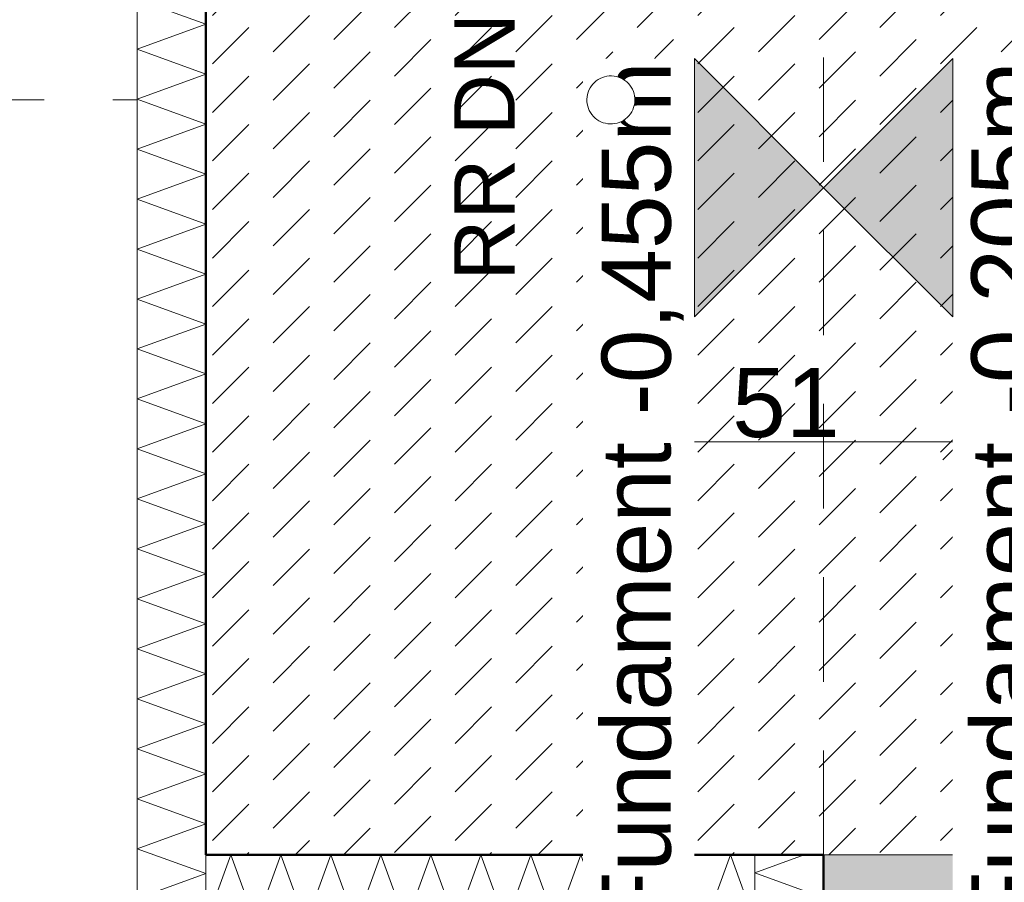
# Model space of a CAD drawing. Header units: metres. Extents: x -273 to 6, y -183 to 13.
# Tile 61 of 256: x -176.79 to -175.36, y -9.84 to -8.58. Entities that reach past the tile are written whole.
import ezdxf

# ---------------------------------------------------------------- set-up
doc = ezdxf.new("R2010")
doc.units = ezdxf.units.M
doc.header["$LTSCALE"] = 0.05
doc.header["$PDMODE"] = 1
doc.header["$PDSIZE"] = -2
doc.linetypes.add('ISO-02 Strichlinie', pattern=[3.81, 3.048, -0.762])
doc.linetypes.add('Linienart-53', pattern=[5.291531, 3.175, -1.058062, 0.352704, -0.705764])
doc.layers.get('0').update_dxf_attribs({"lineweight": 25})
for name, color, linetype, lineweight, true_color in [('00 -Bauelemente -Beton unbewehrt', 7, 'Continuous', 9, 0xf7e06e), ('00 -Bauelemente -Dämmung innen', 7, 'Continuous', 9, 0xff7fe6), ('30 -32 Gründung- 2 Flachgründungen u. Bodenplatten', 7, 'Continuous', 9, 0xff6633), ('30 -32 Gründung-4 Frostschürze', 7, 'Continuous', 9, 0x66aaff), ('70 -72 Beschriftung- 1 Beschriftung allgemein', 7, 'Continuous', 9, 0xff6633), ('70 -76 Bemaßung- 2 Allgemein', 7, 'Continuous', 5, 0x6666cc)]:
    doc.layers.add(name, color=color, linetype=linetype, lineweight=lineweight, true_color=true_color)
for name, color, linetype, lineweight in [('40 -41 Abwasser_Wasser_Gas- 2 Wasser-1', 7, 'Continuous', 15), ('70 -71 Achsen- 1 Gebäudeachsen', 7, 'Linienart-53', 18), ('Keine', 7, 'Continuous', 9)]:
    doc.layers.add(name, color=color, linetype=linetype, lineweight=lineweight)
doc.styles.add('Arial', font='arial.ttf')
doc.dimstyles.new('k+k_klein', dxfattribs={"dimtxt": 0.100689, "dimasz": 0.05302, "dimexe": 0.05, "dimexo": 0.15, "dimgap": 0.005, "dimtad": 1, "dimdec": 3, "dimtxsty": 'Arial', "dimblk": 'VW_SLASH-2', "dimblk1": 'VW_SLASH-2', "dimblk2": 'VW_SLASH-2', "dimcen": 0, "dimdle": 0.025, "dimadec": 3, "dimazin": 0, "dimtfac": 0.75, "dimtdec": 3, "dimtix": 1, "dimtmove": 0, "dimatfit": 0, "dimldrblk": 'VW_FILLEDARROW', "dimfxl": 0.1, "dimfxlon": 1, "dimfrac": 2, "dimtolj": 1, "dimarcsym": 0})

# ---------------------------------------------------------------- blocks, each defined once
blk = doc.blocks.new('_Achsen (3D)')
at = {"layer": '70 -71 Achsen- 1 Gebäudeachsen', "transparency": 33554687}
for p, q in [((-175.421, 3.8), (-175.421, -46.172)), ((-179.668, -8.697), (3.826, -8.697))]:
    blk.add_line(p, q, dxfattribs=at)
blk = doc.blocks.new('Gruppe-584')
at = {"color": 255, "linetype": 'Continuous', "lineweight": 5}
blk.add_wipeout([(-175.621, -11.097), (-175.621, -9.797), (-175.721, -9.797), (-175.721, -11.097)], dxfattribs=at).dxf.layer = '00 -Bauelemente -Dämmung innen'
blk = doc.blocks.new('Gruppe-585')
at = {"layer": '00 -Bauelemente -Dämmung innen', "color": 7, "transparency": 33554687, "flags": 128}
blk.add_lwpolyline([(-175.621, -11.097), (-175.721, -11.0606), (-175.621, -11.0242), (-175.721, -10.9879), (-175.621, -10.9515), (-175.721, -10.9151), (-175.621, -10.8787), (-175.721, -10.8423), (-175.621, -10.8059), (-175.721, -10.7695), (-175.621, -10.7331), (-175.721, -10.6967), (-175.621, -10.6603), (-175.721, -10.6239), (-175.621, -10.5875), (-175.721, -10.5511), (-175.621, -10.5147), (-175.721, -10.4783), (-175.621, -10.4419), (-175.721, -10.4055), (-175.621, -10.3691), (-175.721, -10.3327), (-175.621, -10.2963), (-175.721, -10.2599), (-175.621, -10.2235), (-175.721, -10.1871), (-175.621, -10.1507), (-175.721, -10.1143), (-175.621, -10.0779), (-175.721, -10.0415), (-175.621, -10.0051), (-175.721, -9.9687), (-175.621, -9.9323), (-175.721, -9.8959), (-175.621, -9.8595), (-175.721, -9.8231), (-175.6493, -9.797)], dxfattribs=at)
blk = doc.blocks.new('Gruppe-586')
at = {"layer": '00 -Bauelemente -Dämmung innen', "color": 7, "linetype": 'Continuous', "lineweight": 9, "transparency": 33554687}
blk.add_line((-175.721, -11.097), (-175.621, -11.097), dxfattribs=at)
blk = doc.blocks.new('Gruppe-587')
at = {"layer": '00 -Bauelemente -Dämmung innen', "color": 7, "linetype": 'Continuous', "lineweight": 9, "transparency": 33554687}
blk.add_line((-175.621, -9.797), (-175.721, -9.797), dxfattribs=at)
blk = doc.blocks.new('Gruppe-588')
at = {"color": 7, "transparency": 33554687}
for name in ['Gruppe-587', 'Gruppe-586']:
    blk.add_blockref(name, (0, 0), dxfattribs=at)
blk = doc.blocks.new('Gruppe-589')
at = {"layer": '00 -Bauelemente -Dämmung innen', "color": 7, "linetype": 'Continuous', "lineweight": 9, "transparency": 33554687}
blk.add_line((-175.721, -9.797), (-175.721, -11.097), dxfattribs=at)
blk = doc.blocks.new('Gruppe-590')
at = {"layer": '00 -Bauelemente -Dämmung innen', "color": 7, "linetype": 'Continuous', "lineweight": 9, "transparency": 33554687}
blk.add_line((-175.621, -11.097), (-175.621, -9.797), dxfattribs=at)
blk = doc.blocks.new('Gruppe-591')
at = {"color": 7, "transparency": 33554687}
for name in ['Gruppe-589', 'Gruppe-590']:
    blk.add_blockref(name, (0, 0), dxfattribs=at)
blk = doc.blocks.new('Gruppe-592')
at = {"layer": '00 -Bauelemente -Dämmung innen', "color": 7}
blk.add_blockref('Gruppe-584', (0, 0), dxfattribs=at)
at = {"color": 7, "transparency": 33554687}
for name in ['Gruppe-588', 'Gruppe-591']:
    blk.add_blockref(name, (0, 0), dxfattribs=at)
at = {"layer": '00 -Bauelemente -Dämmung innen', "color": 7, "transparency": 33554687}
blk.add_blockref('Gruppe-585', (0, 0), dxfattribs=at)
blk = doc.blocks.new('Gruppe-593')
at = {"layer": '00 -Bauelemente -Dämmung innen', "color": 7, "transparency": 33554687}
blk.add_blockref('Gruppe-592', (0, 0), dxfattribs=at)
at = {"layer": '00 -Bauelemente -Dämmung innen', "color": 0, "flags": 1}
for tag in ['prm0_value', 'prm1_value', 'prm2_value', 'prm3_value', 'prm4_value', 'prm5_value', 'prm6_value', 'IFC_UUID', 'instanceID', 'prm0_name', 'prm0_type', 'prm1_name', 'prm1_type', 'prm2_name', 'prm2_type', 'prm3_name', 'prm3_type', 'prm4_name', 'prm4_type', 'prm5_name', 'prm5_type', 'prm6_name', 'prm6_type']:
    blk.add_attdef(tag, (-175.721, -11.097), '', height=0.00018, dxfattribs=at)
blk = doc.blocks.new('Gruppe-2024')
at = {"color": 255, "linetype": 'Continuous', "lineweight": 5}
blk.add_wipeout([(-176.521, -9.897), (-175.721, -9.897), (-175.721, -9.797), (-176.521, -9.797)], dxfattribs=at).dxf.layer = '00 -Bauelemente -Dämmung innen'
blk = doc.blocks.new('Gruppe-2025')
at = {"layer": '00 -Bauelemente -Dämmung innen', "color": 7, "transparency": 33554687, "flags": 128}
blk.add_lwpolyline([(-176.521, -9.897), (-176.4846, -9.797), (-176.4482, -9.897), (-176.4118, -9.797), (-176.3754, -9.897), (-176.339, -9.797), (-176.3026, -9.897), (-176.2662, -9.797), (-176.2298, -9.897), (-176.1934, -9.797), (-176.157, -9.897), (-176.1206, -9.797), (-176.0842, -9.897), (-176.0478, -9.797), (-176.0114, -9.897), (-175.975, -9.797), (-175.9386, -9.897), (-175.9023, -9.797), (-175.8659, -9.897), (-175.8295, -9.797), (-175.7931, -9.897), (-175.7567, -9.797), (-175.721, -9.895)], dxfattribs=at)
blk = doc.blocks.new('Gruppe-2026')
at = {"layer": '00 -Bauelemente -Dämmung innen', "color": 7, "linetype": 'Continuous', "lineweight": 9, "transparency": 33554687}
blk.add_line((-176.521, -9.797), (-176.521, -9.897), dxfattribs=at)
blk = doc.blocks.new('Gruppe-2027')
at = {"layer": '00 -Bauelemente -Dämmung innen', "color": 7, "linetype": 'Continuous', "lineweight": 9, "transparency": 33554687}
blk.add_line((-175.721, -9.897), (-175.721, -9.797), dxfattribs=at)
blk = doc.blocks.new('Gruppe-2028')
at = {"color": 7, "transparency": 33554687}
for name in ['Gruppe-2026', 'Gruppe-2027']:
    blk.add_blockref(name, (0, 0), dxfattribs=at)
blk = doc.blocks.new('Gruppe-2029')
at = {"layer": '00 -Bauelemente -Dämmung innen', "color": 7, "linetype": 'Continuous', "lineweight": 9, "transparency": 33554687}
blk.add_line((-175.721, -9.797), (-176.521, -9.797), dxfattribs=at)
blk = doc.blocks.new('Gruppe-2030')
at = {"layer": '00 -Bauelemente -Dämmung innen', "color": 7, "linetype": 'Continuous', "lineweight": 9, "transparency": 33554687}
blk.add_line((-176.521, -9.897), (-175.721, -9.897), dxfattribs=at)
blk = doc.blocks.new('Gruppe-2031')
at = {"color": 7, "transparency": 33554687}
for name in ['Gruppe-2029', 'Gruppe-2030']:
    blk.add_blockref(name, (0, 0), dxfattribs=at)
blk = doc.blocks.new('Gruppe-2032')
at = {"layer": '00 -Bauelemente -Dämmung innen', "color": 7}
blk.add_blockref('Gruppe-2024', (0, 0), dxfattribs=at)
at = {"color": 7, "transparency": 33554687}
for name in ['Gruppe-2028', 'Gruppe-2031']:
    blk.add_blockref(name, (0, 0), dxfattribs=at)
at = {"layer": '00 -Bauelemente -Dämmung innen', "color": 7, "transparency": 33554687}
blk.add_blockref('Gruppe-2025', (0, 0), dxfattribs=at)
blk = doc.blocks.new('Gruppe-2033')
at = {"layer": '00 -Bauelemente -Dämmung innen', "color": 7, "transparency": 33554687}
blk.add_blockref('Gruppe-2032', (0, 0), dxfattribs=at)
at = {"layer": '00 -Bauelemente -Dämmung innen', "color": 0, "flags": 1}
for tag in ['prm0_value', 'prm1_value', 'prm2_value', 'prm3_value', 'prm4_value', 'prm5_value', 'prm6_value', 'IFC_UUID', 'instanceID', 'prm0_name', 'prm0_type', 'prm1_name', 'prm1_type', 'prm2_name', 'prm2_type', 'prm3_name', 'prm3_type', 'prm4_name', 'prm4_type', 'prm5_name', 'prm5_type', 'prm6_name', 'prm6_type']:
    blk.add_attdef(tag, (-176.521, -9.897), '', height=0.00018, dxfattribs=at)
blk = doc.blocks.new('Gruppe-2034')
at = {"color": 255, "linetype": 'Continuous', "lineweight": 5}
blk.add_wipeout([(-176.521, -9.897), (-176.521, -7.597), (-176.621, -7.597), (-176.621, -9.897)], dxfattribs=at).dxf.layer = '00 -Bauelemente -Dämmung innen'
blk = doc.blocks.new('Gruppe-2035')
at = {"layer": '00 -Bauelemente -Dämmung innen', "color": 7, "transparency": 33554687, "flags": 128}
blk.add_lwpolyline([(-176.521, -9.897), (-176.621, -9.8606), (-176.521, -9.8242), (-176.621, -9.7879), (-176.521, -9.7515), (-176.621, -9.7151), (-176.521, -9.6787), (-176.621, -9.6423), (-176.521, -9.6059), (-176.621, -9.5695), (-176.521, -9.5331), (-176.621, -9.4967), (-176.521, -9.4603), (-176.621, -9.4239), (-176.521, -9.3875), (-176.621, -9.3511), (-176.521, -9.3147), (-176.621, -9.2783), (-176.521, -9.2419), (-176.621, -9.2055), (-176.521, -9.1691), (-176.621, -9.1327), (-176.521, -9.0963), (-176.621, -9.0599), (-176.521, -9.0235), (-176.621, -8.9871), (-176.521, -8.9507), (-176.621, -8.9143), (-176.521, -8.8779), (-176.621, -8.8415), (-176.521, -8.8051), (-176.621, -8.7687), (-176.521, -8.7323), (-176.621, -8.6959), (-176.521, -8.6595), (-176.621, -8.6231), (-176.521, -8.5867), (-176.621, -8.5504), (-176.521, -8.514), (-176.621, -8.4776), (-176.521, -8.4412), (-176.621, -8.4048), (-176.521, -8.3684), (-176.621, -8.332), (-176.521, -8.2956), (-176.621, -8.2592), (-176.521, -8.2228), (-176.621, -8.1864), (-176.521, -8.15), (-176.621, -8.1136), (-176.521, -8.0772), (-176.621, -8.0408), (-176.521, -8.0044), (-176.621, -7.968), (-176.521, -7.9316), (-176.621, -7.8952), (-176.521, -7.8588), (-176.621, -7.8224), (-176.521, -7.786), (-176.621, -7.7496), (-176.521, -7.7132), (-176.621, -7.6768), (-176.521, -7.6404), (-176.621, -7.604), (-176.6018, -7.597)], dxfattribs=at)
blk = doc.blocks.new('Gruppe-2036')
at = {"layer": '00 -Bauelemente -Dämmung innen', "color": 7, "linetype": 'Continuous', "lineweight": 9, "transparency": 33554687}
blk.add_line((-176.621, -9.897), (-176.521, -9.897), dxfattribs=at)
blk = doc.blocks.new('Gruppe-2037')
at = {"layer": '00 -Bauelemente -Dämmung innen', "color": 7, "linetype": 'Continuous', "lineweight": 9, "transparency": 33554687}
blk.add_line((-176.521, -7.597), (-176.621, -7.597), dxfattribs=at)
blk = doc.blocks.new('Gruppe-2038')
at = {"color": 7, "transparency": 33554687}
for name in ['Gruppe-2037', 'Gruppe-2036']:
    blk.add_blockref(name, (0, 0), dxfattribs=at)
blk = doc.blocks.new('Gruppe-2039')
at = {"layer": '00 -Bauelemente -Dämmung innen', "color": 7, "linetype": 'Continuous', "lineweight": 9, "transparency": 33554687}
blk.add_line((-176.621, -7.597), (-176.621, -9.897), dxfattribs=at)
blk = doc.blocks.new('Gruppe-2040')
at = {"layer": '00 -Bauelemente -Dämmung innen', "color": 7, "linetype": 'Continuous', "lineweight": 9, "transparency": 33554687}
blk.add_line((-176.521, -9.897), (-176.521, -7.597), dxfattribs=at)
blk = doc.blocks.new('Gruppe-2041')
at = {"color": 7, "transparency": 33554687}
for name in ['Gruppe-2039', 'Gruppe-2040']:
    blk.add_blockref(name, (0, 0), dxfattribs=at)
blk = doc.blocks.new('Gruppe-2042')
at = {"layer": '00 -Bauelemente -Dämmung innen', "color": 7}
blk.add_blockref('Gruppe-2034', (0, 0), dxfattribs=at)
at = {"color": 7, "transparency": 33554687}
for name in ['Gruppe-2038', 'Gruppe-2041']:
    blk.add_blockref(name, (0, 0), dxfattribs=at)
at = {"layer": '00 -Bauelemente -Dämmung innen', "color": 7, "transparency": 33554687}
blk.add_blockref('Gruppe-2035', (0, 0), dxfattribs=at)
blk = doc.blocks.new('Gruppe-2043')
at = {"layer": '00 -Bauelemente -Dämmung innen', "color": 7, "transparency": 33554687}
blk.add_blockref('Gruppe-2042', (0, 0), dxfattribs=at)
at = {"layer": '00 -Bauelemente -Dämmung innen', "color": 0, "flags": 1}
for tag in ['prm0_value', 'prm1_value', 'prm2_value', 'prm3_value', 'prm4_value', 'prm5_value', 'prm6_value', 'IFC_UUID', 'instanceID', 'prm0_name', 'prm0_type', 'prm1_name', 'prm1_type', 'prm2_name', 'prm2_type', 'prm3_name', 'prm3_type', 'prm4_name', 'prm4_type', 'prm5_name', 'prm5_type', 'prm6_name', 'prm6_type']:
    blk.add_attdef(tag, (-176.621, -9.897), '', height=0.00018, dxfattribs=at)
blk = doc.blocks.new('Gruppe-2361')
at = {"layer": '30 -32 Gründung- 2 Flachgründungen u. Bodenplatten', "flags": 128}
blk.add_lwpolyline([(-176.521, -7.597), (-174.321, -7.597), (-174.321, -9.797), (-176.521, -9.797)], close=True, dxfattribs=at)
blk = doc.blocks.new('Gruppe-2362')
at = {"layer": '30 -32 Gründung- 2 Flachgründungen u. Bodenplatten', "flags": 128}
blk.add_lwpolyline([(-176.521, -7.597), (-174.321, -7.597), (-174.321, -9.797), (-176.521, -9.797)], close=True, dxfattribs=at)
blk = doc.blocks.new('VW_SLASH-2')
at = {"color": 0, "linetype": 'ByBlock', "lineweight": -2, "transparency": 16777216}
blk.add_line((0.472, 0), (-1, 0), dxfattribs=at)
at = {"color": 0, "lineweight": 5, "transparency": 16777216, "flags": 128}
blk.add_lwpolyline([(0.5, 0.5), (-0.5, -0.5)], dxfattribs=at)
blk = doc.blocks.new('*D2474')
at = {"layer": '70 -76 Bemaßung- 2 Allgemein', "color": 0, "lineweight": -2}
for p, q in [((-175.931, -9.095), (-175.931, -9.245)), ((-175.421, -9.095), (-175.421, -9.245)), ((-175.474, -9.195), (-175.878, -9.195))]:
    blk.add_line(p, q, dxfattribs=at)
at = {"layer": 'Defpoints', "color": 0}
for p in [(-175.931, -8.697), (-175.421, -8.697), (-175.931, -9.195)]:
    blk.add_point(p, dxfattribs=at)
at = {"layer": '70 -76 Bemaßung- 2 Allgemein', "color": 0, "lineweight": -2, "xscale": 0.05302001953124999, "yscale": 0.05302001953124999, "zscale": 0.05302001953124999, "rotation": 180}
blk.add_blockref('VW_SLASH-2', (-175.931, -9.195), dxfattribs=at)
at = {"layer": '70 -76 Bemaßung- 2 Allgemein', "color": 0, "lineweight": -2, "xscale": 0.05302001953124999, "yscale": 0.05302001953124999, "zscale": 0.05302001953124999}
blk.add_blockref('VW_SLASH-2', (-175.421, -9.195), dxfattribs=at)
at = {"layer": '70 -76 Bemaßung- 2 Allgemein', "color": 0, "insert": (-175.676, -9.1386), "char_height": 0.10069, "attachment_point": 5, "style": 'Arial'}
blk.add_mtext('\\A1;51', dxfattribs=at)
blk = doc.blocks.new('VW_FILLEDARROW')
at = {"linetype": 'Continuous', "lineweight": 0, "transparency": 16777216}
blk.add_hatch(color=0, dxfattribs=at).paths.add_polyline_path([(-2.829, 0.758), (0, 0), (-2.829, -0.758)])
at = {"color": 0, "lineweight": 5, "transparency": 16777216, "flags": 128}
blk.add_lwpolyline([(-2.829, 0.758), (0, 0), (-2.829, -0.758)], close=True, dxfattribs=at)
blk = doc.blocks.new('*D2849')
at = {"layer": '70 -76 Bemaßung- 2 Allgemein', "color": 0, "lineweight": -2}
for p, q in [((-175.621, 2.3), (-175.621, 2.45)), ((-175.421, 2.3), (-175.421, 2.45)), ((-175.474, 2.4), (-175.568, 2.4))]:
    blk.add_line(p, q, dxfattribs=at)
at = {"layer": 'Defpoints', "color": 0}
for p in [(-175.621, 2.4), (-175.621, -9.797), (-175.421, -9.797)]:
    blk.add_point(p, dxfattribs=at)
at = {"layer": '70 -76 Bemaßung- 2 Allgemein', "color": 0, "lineweight": -2, "xscale": 0.05302001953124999, "yscale": 0.05302001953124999, "zscale": 0.05302001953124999, "rotation": 180}
blk.add_blockref('VW_SLASH-2', (-175.621, 2.4), dxfattribs=at)
at = {"layer": '70 -76 Bemaßung- 2 Allgemein', "color": 0, "lineweight": -2, "xscale": 0.05302001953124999, "yscale": 0.05302001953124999, "zscale": 0.05302001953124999}
blk.add_blockref('VW_SLASH-2', (-175.421, 2.4), dxfattribs=at)
at = {"layer": '70 -76 Bemaßung- 2 Allgemein', "color": 0, "insert": (-175.521, 2.4564), "char_height": 0.10069, "attachment_point": 5, "style": 'Arial'}
blk.add_mtext('\\A1;20', dxfattribs=at)
blk = doc.blocks.new('*D2850')
at = {"layer": '70 -76 Bemaßung- 2 Allgemein', "color": 0, "lineweight": -2}
for p, q in [((-175.421, 2.3), (-175.421, 2.45)), ((-168.021, 2.3), (-168.021, 2.45)), ((-168.074, 2.4), (-175.368, 2.4))]:
    blk.add_line(p, q, dxfattribs=at)
at = {"layer": 'Defpoints', "color": 0}
for p in [(-175.421, 2.4), (-168.021, -4.152), (-175.421, -9.797)]:
    blk.add_point(p, dxfattribs=at)
at = {"layer": '70 -76 Bemaßung- 2 Allgemein', "color": 0, "lineweight": -2, "xscale": 0.05302001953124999, "yscale": 0.05302001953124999, "zscale": 0.05302001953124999, "rotation": 180}
blk.add_blockref('VW_SLASH-2', (-175.421, 2.4), dxfattribs=at)
at = {"layer": '70 -76 Bemaßung- 2 Allgemein', "color": 0, "lineweight": -2, "xscale": 0.05302001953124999, "yscale": 0.05302001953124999, "zscale": 0.05302001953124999}
blk.add_blockref('VW_SLASH-2', (-168.021, 2.4), dxfattribs=at)
at = {"layer": '70 -76 Bemaßung- 2 Allgemein', "color": 0, "insert": (-171.721, 2.4654), "char_height": 0.10069, "attachment_point": 5, "style": 'Arial'}
blk.add_mtext('\\A1;7,40', dxfattribs=at)
blk = doc.blocks.new('*D2960')
at = {"layer": '70 -76 Bemaßung- 2 Allgemein', "color": 0, "lineweight": -2}
for p, q in [((-175.621, 1.8), (-175.621, 1.95)), ((-175.421, 1.8), (-175.421, 1.95)), ((-175.474, 1.9), (-175.568, 1.9))]:
    blk.add_line(p, q, dxfattribs=at)
at = {"layer": 'Defpoints', "color": 0}
for p in [(-175.621, 1.9), (-175.621, -9.797), (-175.421, -9.797)]:
    blk.add_point(p, dxfattribs=at)
at = {"layer": '70 -76 Bemaßung- 2 Allgemein', "color": 0, "lineweight": -2, "xscale": 0.05302001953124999, "yscale": 0.05302001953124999, "zscale": 0.05302001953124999, "rotation": 180}
blk.add_blockref('VW_SLASH-2', (-175.621, 1.9), dxfattribs=at)
at = {"layer": '70 -76 Bemaßung- 2 Allgemein', "color": 0, "lineweight": -2, "xscale": 0.05302001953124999, "yscale": 0.05302001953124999, "zscale": 0.05302001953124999}
blk.add_blockref('VW_SLASH-2', (-175.421, 1.9), dxfattribs=at)
at = {"layer": '70 -76 Bemaßung- 2 Allgemein', "color": 0, "insert": (-175.521, 1.9899), "char_height": 0.10069, "attachment_point": 5, "style": 'Arial'}
blk.add_mtext('\\A1;20', dxfattribs=at)
blk = doc.blocks.new('*D2961')
at = {"layer": '70 -76 Bemaßung- 2 Allgemein', "color": 0, "lineweight": -2}
for p, q in [((-175.421, 1.8), (-175.421, 1.95)), ((-175.321, 1.8), (-175.321, 1.95)), ((-175.474, 1.9), (-175.527, 1.9)), ((-175.321, 1.9), (-175.421, 1.9)), ((-175.268, 1.9), (-175.215, 1.9))]:
    blk.add_line(p, q, dxfattribs=at)
at = {"layer": 'Defpoints', "color": 0}
for p in [(-175.421, 1.9), (-175.421, -9.797), (-175.321, -9.797)]:
    blk.add_point(p, dxfattribs=at)
at = {"layer": '70 -76 Bemaßung- 2 Allgemein', "color": 0, "lineweight": -2, "xscale": 0.05302001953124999, "yscale": 0.05302001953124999, "zscale": 0.05302001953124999}
blk.add_blockref('VW_SLASH-2', (-175.421, 1.9), dxfattribs=at)
at = {"layer": '70 -76 Bemaßung- 2 Allgemein', "color": 0, "lineweight": -2, "xscale": 0.05302001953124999, "yscale": 0.05302001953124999, "zscale": 0.05302001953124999, "rotation": 180}
blk.add_blockref('VW_SLASH-2', (-175.321, 1.9), dxfattribs=at)
at = {"layer": '70 -76 Bemaßung- 2 Allgemein', "color": 0, "insert": (-175.2411, 1.9859), "char_height": 0.10069, "attachment_point": 5, "style": 'Arial'}
blk.add_mtext('\\A1;10', dxfattribs=at)
blk = doc.blocks.new('*D3043')
at = {"layer": '70 -76 Bemaßung- 2 Allgemein', "color": 0, "lineweight": -2}
for p, q in [((-177.668, -8.797), (-177.818, -8.797)), ((-177.768, -9.744), (-177.768, -8.8501)), ((-177.668, -9.797), (-177.818, -9.797))]:
    blk.add_line(p, q, dxfattribs=at)
at = {"layer": 'Defpoints', "color": 0}
for p in [(-177.768, -8.797), (-168.596, -8.797), (-175.621, -9.797)]:
    blk.add_point(p, dxfattribs=at)
at = {"layer": '70 -76 Bemaßung- 2 Allgemein', "color": 0, "lineweight": -2, "xscale": 0.05302001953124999, "yscale": 0.05302001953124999, "zscale": 0.05302001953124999}
for p, rotation in [((-177.768, -8.797), 90), ((-177.768, -9.797), 270)]:
    blk.add_blockref('VW_SLASH-2', p, dxfattribs=dict(at, rotation=rotation))
at = {"layer": '70 -76 Bemaßung- 2 Allgemein', "color": 0, "insert": (-177.8335, -9.297), "char_height": 0.10069, "attachment_point": 5, "rotation": 90, "style": 'Arial'}
blk.add_mtext('\\A1;1,00', dxfattribs=at)
blk = doc.blocks.new('*D3044')
at = {"layer": '70 -76 Bemaßung- 2 Allgemein', "color": 0, "lineweight": -2}
for p, q in [((-177.668, -9.797), (-177.818, -9.797)), ((-177.768, -11.044), (-177.768, -9.8501)), ((-177.668, -11.097), (-177.818, -11.097))]:
    blk.add_line(p, q, dxfattribs=at)
at = {"layer": 'Defpoints', "color": 0}
for p in [(-177.768, -9.797), (-175.621, -9.797), (-175.621, -11.097)]:
    blk.add_point(p, dxfattribs=at)
at = {"layer": '70 -76 Bemaßung- 2 Allgemein', "color": 0, "lineweight": -2, "xscale": 0.05302001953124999, "yscale": 0.05302001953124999, "zscale": 0.05302001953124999}
for p, rotation in [((-177.768, -9.797), 90), ((-177.768, -11.097), 270)]:
    blk.add_blockref('VW_SLASH-2', p, dxfattribs=dict(at, rotation=rotation))
at = {"layer": '70 -76 Bemaßung- 2 Allgemein', "color": 0, "insert": (-177.8335, -10.447), "char_height": 0.10069, "attachment_point": 5, "rotation": 90, "style": 'Arial'}
blk.add_mtext('\\A1;1,30', dxfattribs=at)
blk = doc.blocks.new('*D3177')
at = {"layer": '70 -76 Bemaßung- 2 Allgemein', "color": 0, "lineweight": -2}
for p, q in [((-177.168, -7.597), (-177.318, -7.597)), ((-177.268, -8.644), (-177.268, -7.6501)), ((-177.168, -8.697), (-177.318, -8.697))]:
    blk.add_line(p, q, dxfattribs=at)
at = {"layer": 'Defpoints', "color": 0}
for p in [(-177.268, -7.597), (-176.521, -7.597), (-176.521, -8.697)]:
    blk.add_point(p, dxfattribs=at)
at = {"layer": '70 -76 Bemaßung- 2 Allgemein', "color": 0, "lineweight": -2, "xscale": 0.05302001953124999, "yscale": 0.05302001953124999, "zscale": 0.05302001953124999}
for p, rotation in [((-177.268, -7.597), 90.00000000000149), ((-177.268, -8.697), 270.0000000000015)]:
    blk.add_blockref('VW_SLASH-2', p, dxfattribs=dict(at, rotation=rotation))
at = {"layer": '70 -76 Bemaßung- 2 Allgemein', "color": 0, "insert": (-177.3335, -8.147), "char_height": 0.10069, "attachment_point": 5, "rotation": 90, "style": 'Arial'}
blk.add_mtext('\\A1;1,10', dxfattribs=at)
blk = doc.blocks.new('*D3178')
at = {"layer": '70 -76 Bemaßung- 2 Allgemein', "color": 0, "lineweight": -2}
for p, q in [((-177.168, -8.697), (-177.318, -8.697)), ((-177.268, -9.744), (-177.268, -8.7501)), ((-177.168, -9.797), (-177.318, -9.797))]:
    blk.add_line(p, q, dxfattribs=at)
at = {"layer": 'Defpoints', "color": 0}
for p in [(-177.268, -8.697), (-176.521, -8.697), (-176.521, -9.797)]:
    blk.add_point(p, dxfattribs=at)
at = {"layer": '70 -76 Bemaßung- 2 Allgemein', "color": 0, "lineweight": -2, "xscale": 0.05302001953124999, "yscale": 0.05302001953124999, "zscale": 0.05302001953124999}
for p, rotation in [((-177.268, -8.697), 90.00000000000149), ((-177.268, -9.797), 270.0000000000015)]:
    blk.add_blockref('VW_SLASH-2', p, dxfattribs=dict(at, rotation=rotation))
at = {"layer": '70 -76 Bemaßung- 2 Allgemein', "color": 0, "insert": (-177.3335, -9.247), "char_height": 0.10069, "attachment_point": 5, "rotation": 90, "style": 'Arial'}
blk.add_mtext('\\A1;1,10', dxfattribs=at)
blk = doc.blocks.new('*D3179')
at = {"layer": '70 -76 Bemaßung- 2 Allgemein', "color": 0, "lineweight": -2}
for p, q in [((-177.268, -9.744), (-177.268, -9.691)), ((-177.168, -9.797), (-177.318, -9.797)), ((-177.268, -9.897), (-177.268, -9.797)), ((-177.168, -9.897), (-177.318, -9.897)), ((-177.268, -9.9501), (-177.268, -10.0031))]:
    blk.add_line(p, q, dxfattribs=at)
at = {"layer": 'Defpoints', "color": 0}
for p in [(-177.268, -9.797), (-176.521, -9.797), (-176.621, -9.897)]:
    blk.add_point(p, dxfattribs=at)
at = {"layer": '70 -76 Bemaßung- 2 Allgemein', "color": 0, "lineweight": -2, "xscale": 0.05302001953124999, "yscale": 0.05302001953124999, "zscale": 0.05302001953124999}
for p, rotation in [((-177.268, -9.797), 270), ((-177.268, -9.897), 90)]:
    blk.add_blockref('VW_SLASH-2', p, dxfattribs=dict(at, rotation=rotation))
at = {"layer": '70 -76 Bemaßung- 2 Allgemein', "color": 0, "insert": (-177.4797, -9.847), "char_height": 0.10069, "attachment_point": 5, "rotation": 90, "style": 'Arial'}
blk.add_mtext('\\A1;10', dxfattribs=at)
blk = doc.blocks.new('Gruppe-2909')
at = {"color": 255}
for points in [[(-175.8092, -10.1534), (-175.8092, -8.6368), (-175.9715, -8.6368), (-175.9715, -10.1534)], [(-175.2705, -10.1534), (-175.2705, -8.6368), (-175.4328, -8.6368), (-175.4328, -10.1534)]]:
    blk.add_wipeout(points, dxfattribs=at).dxf.layer = '70 -72 Beschriftung- 1 Beschriftung allgemein'
at = {"layer": '30 -32 Gründung- 2 Flachgründungen u. Bodenplatten', "linetype": 'Continuous', "lineweight": 0, "transparency": 33554687}
for points in [[(-175.8092, -8.6368), (-175.621, -8.825), (-175.8092, -9.0132)], [(-175.4328, -8.6368), (-175.621, -8.825), (-175.4328, -9.0132)]]:
    blk.add_hatch(color=7, dxfattribs=at).paths.add_polyline_path(points)
at = {"layer": '30 -32 Gründung- 2 Flachgründungen u. Bodenplatten', "flags": 128}
for points in [[(-175.8092, -8.6368), (-175.621, -8.825), (-175.8092, -9.0132)], [(-175.4328, -8.6368), (-175.621, -8.825), (-175.4328, -9.0132)]]:
    blk.add_lwpolyline(points, close=True, dxfattribs=at)
at = {"layer": '70 -72 Beschriftung- 1 Beschriftung allgemein', "char_height": 0.100689, "attachment_point": 2, "rotation": 90, "line_spacing_factor": 0.970891, "style": 'Arial'}
for s, insert in [('OK Fundament -0,455m', (-175.9445, -9.3951)), ('OK Fundament -0,205m', (-175.4058, -9.3951))]:
    blk.add_mtext(s, dxfattribs=dict(at, insert=insert))
blk = doc.blocks.new('Gruppe-2945')
at = {"layer": '70 -72 Beschriftung- 1 Beschriftung allgemein', "insert": (-176.1592, -8.697), "char_height": 0.0881, "attachment_point": 2, "rotation": 90, "line_spacing_factor": 0.969685, "style": 'Arial'}
blk.add_mtext('RR DN70', dxfattribs=at)
at = {"color": 255}
blk.add_wipeout([(-175.9135, -8.6667), (-175.9106, -8.6686), (-175.9079, -8.6707), (-175.9055, -8.6731), (-175.9032, -8.6757), (-175.9013, -8.6786), (-175.8996, -8.6816), (-175.8982, -8.6847), (-175.8972, -8.688), (-175.8965, -8.6913), (-175.8961, -8.6948), (-175.896, -8.6982), (-175.8963, -8.7016), (-175.8969, -8.705), (-175.8979, -8.7083), (-175.8991, -8.7115), (-175.9007, -8.7145), (-175.9026, -8.7174), (-175.9047, -8.7201), (-175.9071, -8.7226), (-175.9097, -8.7248), (-175.9125, -8.7268), (-175.9155, -8.7284), (-175.9187, -8.7298), (-175.9219, -8.7308), (-175.9253, -8.7316), (-175.9287, -8.732), (-175.9321, -8.732), (-175.9356, -8.7317), (-175.9389, -8.7311), (-175.9423, -8.7302), (-175.9454, -8.7289), (-175.9485, -8.7274), (-175.9514, -8.7255), (-175.9541, -8.7234), (-175.9565, -8.721), (-175.9588, -8.7183), (-175.9607, -8.7155), (-175.9624, -8.7125), (-175.9638, -8.7094), (-175.9648, -8.7061), (-175.9655, -8.7027), (-175.9659, -8.6993), (-175.966, -8.6959), (-175.9657, -8.6925), (-175.9651, -8.6891), (-175.9641, -8.6858), (-175.9629, -8.6826), (-175.9613, -8.6795), (-175.9594, -8.6767), (-175.9573, -8.674), (-175.9549, -8.6715), (-175.9523, -8.6693), (-175.9495, -8.6673), (-175.9465, -8.6657), (-175.9433, -8.6643), (-175.9401, -8.6632), (-175.9367, -8.6625), (-175.9333, -8.6621), (-175.9299, -8.6621), (-175.9264, -8.6623), (-175.9231, -8.663), (-175.9197, -8.6639), (-175.9166, -8.6652)], dxfattribs=at).dxf.layer = '40 -41 Abwasser_Wasser_Gas- 2 Wasser-1'
at = {"layer": '40 -41 Abwasser_Wasser_Gas- 2 Wasser-1', "flags": 128}
blk.add_lwpolyline([(-175.9135, -8.6667), (-175.9106, -8.6686), (-175.9079, -8.6707), (-175.9055, -8.6731), (-175.9032, -8.6757), (-175.9013, -8.6786), (-175.8996, -8.6816), (-175.8982, -8.6847), (-175.8972, -8.688), (-175.8965, -8.6913), (-175.8961, -8.6948), (-175.896, -8.6982), (-175.8963, -8.7016), (-175.8969, -8.705), (-175.8979, -8.7083), (-175.8991, -8.7115), (-175.9007, -8.7145), (-175.9026, -8.7174), (-175.9047, -8.7201), (-175.9071, -8.7226), (-175.9097, -8.7248), (-175.9125, -8.7268), (-175.9155, -8.7284), (-175.9187, -8.7298), (-175.9219, -8.7308), (-175.9253, -8.7316), (-175.9287, -8.732), (-175.9321, -8.732), (-175.9356, -8.7317), (-175.9389, -8.7311), (-175.9423, -8.7302), (-175.9454, -8.7289), (-175.9485, -8.7274), (-175.9514, -8.7255), (-175.9541, -8.7234), (-175.9565, -8.721), (-175.9588, -8.7183), (-175.9607, -8.7155), (-175.9624, -8.7125), (-175.9638, -8.7094), (-175.9648, -8.7061), (-175.9655, -8.7027), (-175.9659, -8.6993), (-175.966, -8.6959), (-175.9657, -8.6925), (-175.9651, -8.6891), (-175.9641, -8.6858), (-175.9629, -8.6826), (-175.9613, -8.6795), (-175.9594, -8.6767), (-175.9573, -8.674), (-175.9549, -8.6715), (-175.9523, -8.6693), (-175.9495, -8.6673), (-175.9465, -8.6657), (-175.9433, -8.6643), (-175.9401, -8.6632), (-175.9367, -8.6625), (-175.9333, -8.6621), (-175.9299, -8.6621), (-175.9264, -8.6623), (-175.9231, -8.663), (-175.9197, -8.6639), (-175.9166, -8.6652)], close=True, dxfattribs=at)
blk = doc.blocks.new('Gruppe-2951')
at = {"layer": '40 -41 Abwasser_Wasser_Gas- 2 Wasser-1', "color": 7}
blk.add_blockref('Gruppe-2945', (0, 0), dxfattribs=at)
blk = doc.blocks.new('_FU_2D LP5 (2D)')
at = {"color": 255}
blk.add_wipeout([(-176.52099996, -7.59704198), (-174.32099996, -7.59704198), (-174.32099996, -9.79704198), (-176.52099996, -9.79704198)], dxfattribs=at).dxf.layer = '00 -Bauelemente -Beton unbewehrt'
at = {"layer": '00 -Bauelemente -Beton unbewehrt', "linetype": 'Continuous', "lineweight": 9}
h = blk.add_hatch(dxfattribs=at)
h.set_pattern_fill('Unbew_ Beton1 1mm SRF', style=0, pattern_type=2)
h.set_pattern_definition([(45, (0, 0), (0.088388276, 0.017677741), [0.075, -0.05])])
h.paths.add_polyline_path([(-176.52099996, -7.59704198), (-174.32099996, -7.59704198), (-174.32099996, -9.79704198), (-176.52099996, -9.79704198)])
at = {"layer": '00 -Bauelemente -Beton unbewehrt', "flags": 128}
blk.add_lwpolyline([(-176.52099996, -7.59704198), (-174.32099996, -7.59704198), (-174.32099996, -9.79704198), (-176.52099996, -9.79704198)], close=True, dxfattribs=at)
at = {"layer": '00 -Bauelemente -Dämmung innen', "color": 7}
blk.add_blockref('Gruppe-593', (0, 0), dxfattribs=at)
at = {"layer": '30 -32 Gründung-4 Frostschürze', "linetype": 'Continuous', "lineweight": 0, "transparency": 33554534}
blk.add_hatch(color=161, dxfattribs=at).paths.add_polyline_path([(-175.62099996, -11.09704198), (-175.62099996, -9.79704198), (-175.32099996, -9.79704198), (-175.32099996, -11.09704198)])
at = {"layer": '30 -32 Gründung- 2 Flachgründungen u. Bodenplatten', "linetype": 'ISO-02 Strichlinie', "flags": 128}
blk.add_lwpolyline([(-175.62099996, -9.79704198), (-175.62099996, -8.49704198), (-174.32099996, -8.49704198)], dxfattribs=at)
at = {"layer": '30 -32 Gründung-4 Frostschürze', "flags": 128}
blk.add_lwpolyline([(-175.62099996, -11.09704198), (-175.62099996, -9.79704198), (-175.32099996, -9.79704198), (-175.32099996, -11.09704198)], close=True, dxfattribs=at)
at = {"layer": '00 -Bauelemente -Dämmung innen', "color": 7}
blk.add_blockref('Gruppe-2033', (0, 0), dxfattribs=at)
blk.add_blockref('Gruppe-2043', (0, 0), dxfattribs=at)
at = {"layer": '30 -32 Gründung- 2 Flachgründungen u. Bodenplatten', "color": 7}
blk.add_blockref('Gruppe-2361', (0, 0), dxfattribs=at)
blk.add_blockref('Gruppe-2362', (0, 0), dxfattribs=at)
at = {"layer": '70 -72 Beschriftung- 1 Beschriftung allgemein', "color": 103, "lineweight": 50, "true_color": 0x66cc7f, "flags": 128}
blk.add_lwpolyline([(-154.22099996, -0.24704198), (-159.62099996, -0.24704198), (-159.62099996, 0.10987974), (-160.82099996, 0.10987974), (-160.82099996, -0.24704198), (-166.82099996, -0.24704198), (-166.82099996, 0.10987639), (-168.82099996, 0.10987639), (-168.82099996, -4.15204198), (-168.02099996, -4.15204198), (-168.02099996, -7.92204198), (-168.59599996, -7.92204198), (-168.59599996, -8.49704198), (-174.32099996, -8.49704198), (-174.32099996, -7.59704198), (-176.52099996, -7.59704198), (-176.52099996, -9.79704198), (-175.62099996, -9.79704198), (-175.62099996, -11.09704198), (-176.02099996, -11.09704198), (-176.02099996, -12.29704198)], dxfattribs=at)
at = {"layer": '70 -76 Bemaßung- 2 Allgemein'}
dim = blk.add_linear_dim(base=(-175.93099996, -9.195), p1=(-175.42099996, -8.69704198), p2=(-175.93099996, -8.69704198), text='51', dimstyle='k+k_klein', override={"dimtxt": 0.100689, "dimgap": 0.005, "dimdec": 8, "dimpost": '<>', "dimtxsty": 'Arial', "dimtmove": 2}, dxfattribs=at)
dim.commit()
dim.dimension.update_dxf_attribs({"geometry": '*D2474', "text_midpoint": (-175.67599996, -9.13859844)})
blk = doc.blocks.new('Gruppe-2783')
at = {"layer": '70 -76 Bemaßung- 2 Allgemein'}
for base, p1, p2, text, picture, middle in [((-175.42099996, 2.39995802), (-168.02099996, -4.15204198), (-175.42099996, -9.79704198), '7,40', '*D2850', (-171.72099996, 2.46542156)), ((-175.62099996, 2.39995802), (-175.42099996, -9.79704198), (-175.62099996, -9.79704198), '20', '*D2849', (-175.52099996, 2.45635958))]:
    dim = blk.add_linear_dim(base=base, p1=p1, p2=p2, text=text, dimstyle='k+k_klein', override={"dimtxt": 0.100689, "dimgap": 0.005, "dimdec": 8, "dimpost": '<>', "dimtxsty": 'Arial', "dimtmove": 2}, dxfattribs=at)
    dim.commit()
    dim.dimension.update_dxf_attribs({"geometry": picture, "text_midpoint": middle})
blk = doc.blocks.new('Gruppe-2789')
at = {"layer": '70 -76 Bemaßung- 2 Allgemein'}
for base, p1, p2, text, override, picture, middle in [((-175.62099996, 1.89995802), (-175.42099996, -9.79704198), (-175.62099996, -9.79704198), '20', {"dimtxt": 0.100689, "dimgap": 0.008971, "dimdec": 8, "dimpost": '<>', "dimtxsty": 'Arial', "dimtmove": 2}, '*D2960', (-175.52099996, 1.98989198)), ((-175.42099996, 1.89995802), (-175.32099996, -9.79704198), (-175.42099996, -9.79704198), '10', {"dimtxt": 0.100689, "dimgap": 0.005, "dimdec": 8, "dimpost": '<>', "dimtxsty": 'Arial', "dimtix": 0, "dimtmove": 2}, '*D2961', (-175.24110958, 1.98592052))]:
    dim = blk.add_linear_dim(base=base, p1=p1, p2=p2, text=text, dimstyle='k+k_klein', override=override, dxfattribs=at)
    dim.commit()
    dim.dimension.update_dxf_attribs({"geometry": picture, "text_midpoint": middle, "dimtype": 160})
blk = doc.blocks.new('Gruppe-2790')
at = {"layer": '70 -76 Bemaßung- 2 Allgemein'}
for base, p1, p2, text, picture, middle in [((-177.76799996, -8.79704198), (-175.62099996, -9.79704198), (-168.59599996, -8.79704198), '1,00', '*D3043', (-177.8334635, -9.29704198)), ((-177.76799996, -9.79704198), (-175.62099996, -11.09704198), (-175.62099996, -9.79704198), '1,30', '*D3044', (-177.8334635, -10.44704198))]:
    dim = blk.add_linear_dim(base=base, p1=p1, p2=p2, angle=270, text=text, dimstyle='k+k_klein', override={"dimtxt": 0.100689, "dimgap": 0.005, "dimdec": 8, "dimpost": '<>', "dimtxsty": 'Arial', "dimtmove": 2}, dxfattribs=at)
    dim.commit()
    dim.dimension.update_dxf_attribs({"geometry": picture, "text_midpoint": middle})
blk = doc.blocks.new('Gruppe-2793')
at = {"layer": '70 -76 Bemaßung- 2 Allgemein'}
for base, p1, p2, text, override, picture, middle in [((-177.268, -7.597), (-176.521, -8.697), (-176.521, -7.597), '1,10', {"dimtxt": 0.100689, "dimgap": 0.005, "dimpost": '<>', "dimtxsty": 'Arial', "dimtmove": 2}, '*D3177', (-177.3335, -8.147)), ((-177.268, -8.697), (-176.521, -9.797), (-176.521, -8.697), '1,10', {"dimtxt": 0.100689, "dimgap": 0.005, "dimpost": '<>', "dimtxsty": 'Arial', "dimtmove": 2}, '*D3178', (-177.3335, -9.247)), ((-177.268, -9.797), (-176.621, -9.897), (-176.521, -9.797), '10', {"dimtxt": 0.100689, "dimgap": 0.005, "dimpost": '<>', "dimtxsty": 'Arial', "dimtix": 0, "dimtmove": 2}, '*D3179', (-177.4797, -9.847))]:
    dim = blk.add_linear_dim(base=base, p1=p1, p2=p2, angle=270, text=text, dimstyle='k+k_klein', override=override, dxfattribs=at)
    dim.commit()
    dim.dimension.update_dxf_attribs({"geometry": picture, "text_midpoint": middle})
blk = doc.blocks.new('_FU_2D Bemaßung_ Beschriftung (3D)')
at = {"layer": '70 -76 Bemaßung- 2 Allgemein'}
for name in ['Gruppe-2783', 'Gruppe-2789', 'Gruppe-2793', 'Gruppe-2790']:
    blk.add_blockref(name, (0, 0), dxfattribs=at)
at = {"layer": '70 -72 Beschriftung- 1 Beschriftung allgemein', "color": 7}
blk.add_blockref('Gruppe-2909', (0, 0), dxfattribs=at)
blk.add_blockref('Gruppe-2951', (0, 0), dxfattribs=at)

msp = doc.modelspace()

# ---------------------------------------------------------------- block references
at = {"layer": 'Keine', "color": 1}
msp.add_blockref('_Achsen (3D)', (0, 0), dxfattribs=at)

# ---------------------------------------------------------------- next in the draw order: block references
msp.add_blockref('_FU_2D LP5 (2D)', (0, 0), dxfattribs=at)

# ---------------------------------------------------------------- next in the draw order: block references
msp.add_blockref('_FU_2D Bemaßung_ Beschriftung (3D)', (0, 0), dxfattribs=at)

doc.saveas('drawing.dxf')
